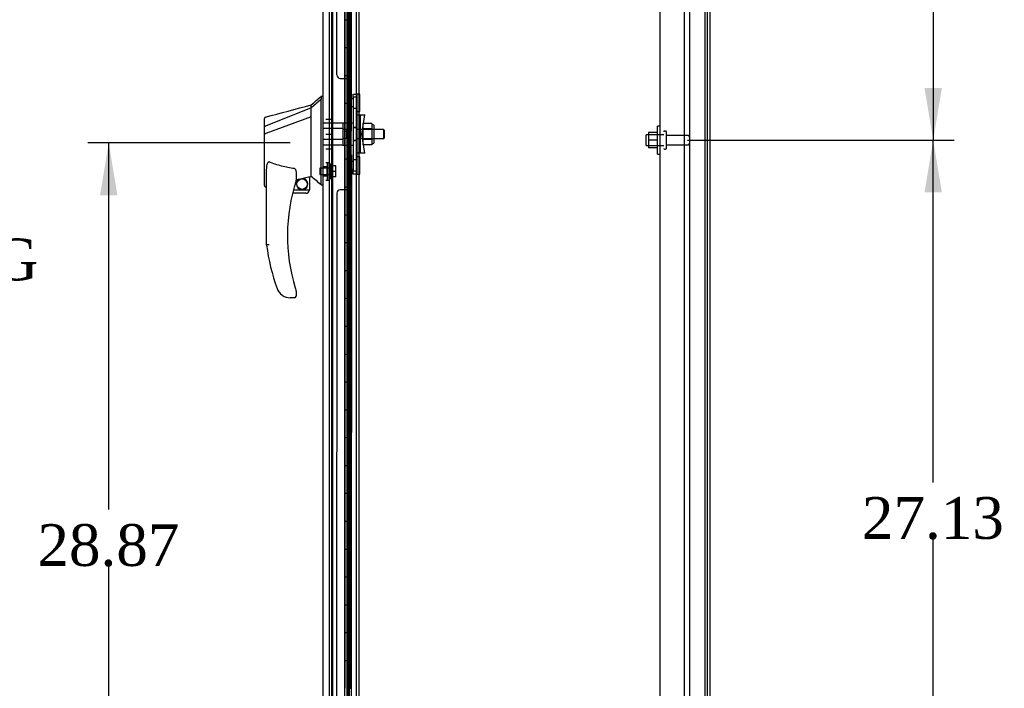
# Model space of a CAD drawing. Header units: inches. Extents: x 1 to 359, y -2 to 239.
# Tile 17 of 23: x 153 to 188, y 106 to 130. Entities that reach past the tile are written whole.
import ezdxf
from ezdxf.enums import TextEntityAlignment as Align
from ezdxf.lldxf.tags import DXFTag

# ---------------------------------------------------------------- set-up
doc = ezdxf.new("R2010")
doc.units = ezdxf.units.IN
doc.header["$MEASUREMENT"] = 0
for name, color, linetype in [('COM43133', 7, 'Continuous'), ('COM55607-1', 7, 'Continuous'), ('COM55738-22', 7, 'Continuous'), ('COM70220', 7, 'Continuous'), ('COM70838', 7, 'Continuous'), ('COM70839-2', 7, 'Continuous'), ('COM71181-2', 7, 'Continuous'), ('COM71194-2', 7, 'Continuous'), ('Default', 7, 'Continuous'), ('HAN86294', 7, 'Continuous'), ('HAN86294_NUT', 7, 'Continuous'), ('HAN86294_SCREW', 7, 'Continuous'), ('HAN86294_WASHER', 7, 'Continuous'), ('HAN_NUT', 7, 'Continuous'), ('NTS166105', 7, 'Continuous'), ('RVT19000', 7, 'Continuous'), ('SPC87322', 7, 'Continuous'), ('STD26089', 7, 'Continuous'), ('WAF25059', 7, 'Continuous')]:
    doc.layers.add(name, color=color, linetype=linetype)
doc.styles.add('SEACAD_Times_New_Roman', font='times.ttf')
tags = doc.linetypes.add('HIDDEN2', pattern=[0.1875, 0.125, -0.0625]).pattern_tags.tags
tags[6:7] = [DXFTag(74, 4), DXFTag(75, 0), DXFTag(340, '0'), DXFTag(46, 0.0), DXFTag(50, 0.0), DXFTag(44, 0.0), DXFTag(45, 0.0)]
tags[4:5] = [DXFTag(74, 4), DXFTag(75, 0), DXFTag(340, '0'), DXFTag(46, 0.0), DXFTag(50, 0.0), DXFTag(44, 0.0), DXFTag(45, 0.0)]
doc.dimstyles.new('HAMMOND_(STH_-_300x200)', dxfattribs={"dimtxt": 1.5, "dimasz": 1.875, "dimexe": 0.75, "dimexo": 0.75, "dimgap": 0.375, "dimtad": 0, "dimtih": 1, "dimtoh": 1, "dimzin": 0, "dimdsep": 46, "dimtxsty": 'SEACAD_Times_New_Roman', "dimblk1": '_SE_FILLED', "dimblk2": '_SE_FILLED', "dimsah": 1, "dimcen": 0.75, "dimadec": 0, "dimazin": 0, "dimtfac": 0.8, "dimtofl": 0, "dimtmove": 0, "dimatfit": 3, "dimfxl": 1, "dimtolj": 1, "dimtzin": 0, "dimarcsym": 0})

# ---------------------------------------------------------------- blocks, each defined once
blk = doc.blocks.new('SE2')
at = {"layer": 'COM43133', "color": 7, "linetype": 'HIDDEN2'}
for p, q in [((175.881, 97.627), (175.881, 153.257)), ((176.756, 97.567), (176.756, 153.317))]:
    blk.add_line(p, q, dxfattribs=at)
at = {"layer": 'COM55607-1', "color": 7, "linetype": 'HIDDEN2'}
for p, q in [((164.082, 153.765), (164.082, 97.765)), ((164.627, 153.765), (164.627, 97.765)), ((164.727, 97.765), (164.727, 153.765)), ((164.677, 128.766), (164.677, 129.765)), ((164.718, 128.766), (164.718, 129.765)), ((164.763, 129.765), (164.794, 129.765)), ((164.794, 128.765), (164.794, 129.765)), ((164.622, 128.766), (164.677, 128.766)), ((164.666, 128.766), (164.794, 128.766)), ((164.666, 127.766), (164.666, 128.765)), ((164.763, 128.765), (164.794, 128.765)), ((164.789, 128.765), (164.789, 127.766)), ((164.794, 127.766), (164.794, 128.765)), ((164.622, 127.766), (164.677, 127.766)), ((164.666, 127.766), (164.794, 127.766)), ((164.677, 126.766), (164.677, 127.765)), ((164.718, 126.766), (164.718, 127.765)), ((164.763, 127.765), (164.794, 127.765)), ((164.794, 126.765), (164.794, 127.765)), ((164.622, 126.766), (164.677, 126.766)), ((164.666, 126.766), (164.794, 126.766)), ((164.666, 125.766), (164.666, 126.765)), ((164.763, 126.765), (164.794, 126.765)), ((164.789, 126.765), (164.789, 125.766)), ((164.794, 125.766), (164.794, 126.765)), ((164.622, 125.766), (164.677, 125.766)), ((164.666, 125.766), (164.794, 125.766)), ((164.677, 124.766), (164.677, 125.765)), ((164.718, 124.766), (164.718, 125.765)), ((164.763, 125.765), (164.794, 125.765)), ((164.794, 124.765), (164.794, 125.765)), ((164.622, 124.766), (164.677, 124.766)), ((164.666, 124.766), (164.794, 124.766)), ((164.666, 123.766), (164.666, 124.765)), ((164.763, 124.765), (164.794, 124.765)), ((164.789, 124.765), (164.789, 123.766)), ((164.794, 123.766), (164.794, 124.765)), ((164.622, 123.766), (164.677, 123.766)), ((164.666, 123.766), (164.794, 123.766)), ((164.677, 122.766), (164.677, 123.765)), ((164.718, 122.766), (164.718, 123.765)), ((164.763, 123.765), (164.794, 123.765)), ((164.794, 122.765), (164.794, 123.765)), ((164.622, 122.766), (164.677, 122.766)), ((164.666, 122.766), (164.794, 122.766)), ((164.666, 121.766), (164.666, 122.765)), ((164.763, 122.765), (164.794, 122.765)), ((164.789, 122.765), (164.789, 121.766)), ((164.794, 121.766), (164.794, 122.765)), ((164.622, 121.766), (164.677, 121.766)), ((164.666, 121.766), (164.794, 121.766)), ((164.677, 120.766), (164.677, 121.765)), ((164.718, 120.766), (164.718, 121.765)), ((164.763, 121.765), (164.794, 121.765)), ((164.794, 120.765), (164.794, 121.765)), ((164.622, 120.766), (164.677, 120.766)), ((164.666, 120.766), (164.794, 120.766)), ((164.666, 119.766), (164.666, 120.765)), ((164.763, 120.765), (164.794, 120.765)), ((164.789, 120.765), (164.789, 119.766)), ((164.794, 119.766), (164.794, 120.765)), ((164.622, 119.766), (164.677, 119.766)), ((164.666, 119.766), (164.794, 119.766)), ((164.677, 118.766), (164.677, 119.765)), ((164.718, 118.766), (164.718, 119.765)), ((164.763, 119.765), (164.794, 119.765)), ((164.794, 118.765), (164.794, 119.765)), ((164.622, 118.766), (164.677, 118.766)), ((164.666, 118.766), (164.794, 118.766)), ((164.666, 117.766), (164.666, 118.765)), ((164.763, 118.765), (164.794, 118.765)), ((164.789, 118.765), (164.789, 117.766)), ((164.794, 117.766), (164.794, 118.765)), ((164.622, 117.766), (164.677, 117.766)), ((164.666, 117.766), (164.794, 117.766)), ((164.677, 116.766), (164.677, 117.765)), ((164.718, 116.766), (164.718, 117.765)), ((164.763, 117.765), (164.794, 117.765)), ((164.794, 116.765), (164.794, 117.765)), ((164.622, 116.766), (164.677, 116.766)), ((164.666, 116.766), (164.794, 116.766)), ((164.666, 115.766), (164.666, 116.765)), ((164.763, 116.765), (164.794, 116.765)), ((164.789, 116.765), (164.789, 115.766)), ((164.794, 115.766), (164.794, 116.765)), ((164.622, 115.766), (164.677, 115.766)), ((164.666, 115.766), (164.794, 115.766)), ((164.677, 114.766), (164.677, 115.765)), ((164.718, 114.766), (164.718, 115.765)), ((164.763, 115.765), (164.794, 115.765)), ((164.794, 114.765), (164.794, 115.765)), ((164.622, 114.766), (164.677, 114.766)), ((164.666, 114.766), (164.794, 114.766)), ((164.666, 113.766), (164.666, 114.765)), ((164.763, 114.765), (164.794, 114.765)), ((164.789, 114.765), (164.789, 113.766)), ((164.794, 113.766), (164.794, 114.765)), ((164.622, 113.766), (164.677, 113.766)), ((164.666, 113.766), (164.794, 113.766)), ((164.677, 112.766), (164.677, 113.765)), ((164.718, 112.766), (164.718, 113.765)), ((164.763, 113.765), (164.794, 113.765)), ((164.794, 112.765), (164.794, 113.765)), ((164.622, 112.766), (164.677, 112.766)), ((164.666, 112.766), (164.794, 112.766)), ((164.666, 111.766), (164.666, 112.765)), ((164.763, 112.765), (164.794, 112.765)), ((164.789, 112.765), (164.789, 111.766)), ((164.794, 111.766), (164.794, 112.765)), ((164.622, 111.766), (164.677, 111.766)), ((164.666, 111.766), (164.794, 111.766)), ((164.677, 110.766), (164.677, 111.765)), ((164.718, 110.766), (164.718, 111.765)), ((164.763, 111.765), (164.794, 111.765)), ((164.794, 110.765), (164.794, 111.765)), ((164.622, 110.766), (164.677, 110.766)), ((164.666, 110.766), (164.794, 110.766)), ((164.666, 109.766), (164.666, 110.765)), ((164.763, 110.765), (164.794, 110.765)), ((164.789, 110.765), (164.789, 109.766)), ((164.794, 109.766), (164.794, 110.765)), ((164.622, 109.766), (164.677, 109.766)), ((164.666, 109.766), (164.794, 109.766)), ((164.677, 108.766), (164.677, 109.765)), ((164.718, 108.766), (164.718, 109.765)), ((164.763, 109.765), (164.794, 109.765)), ((164.794, 108.765), (164.794, 109.765)), ((164.622, 108.766), (164.677, 108.766)), ((164.666, 108.766), (164.794, 108.766)), ((164.666, 107.766), (164.666, 108.765)), ((164.763, 108.765), (164.794, 108.765)), ((164.789, 108.765), (164.789, 107.766)), ((164.794, 107.766), (164.794, 108.765)), ((164.622, 107.766), (164.677, 107.766)), ((164.666, 107.766), (164.794, 107.766)), ((164.677, 106.766), (164.677, 107.765)), ((164.718, 106.766), (164.718, 107.765)), ((164.763, 107.765), (164.794, 107.765)), ((164.794, 106.765), (164.794, 107.765)), ((164.622, 106.766), (164.677, 106.766)), ((164.666, 106.766), (164.794, 106.766)), ((164.666, 105.766), (164.666, 106.765)), ((164.763, 106.765), (164.794, 106.765)), ((164.789, 106.765), (164.789, 105.766)), ((164.794, 105.766), (164.794, 106.765)), ((164.622, 105.766), (164.677, 105.766)), ((164.666, 105.766), (164.794, 105.766))]:
    blk.add_line(p, q, dxfattribs=at)
at = {"layer": 'COM55607-1', "color": 7, "linetype": 'Continuous'}
for p, q in [((164.56, 130.765), (164.56, 129.765)), ((164.763, 130.765), (164.763, 129.765)), ((164.56, 129.765), (164.56, 128.765)), ((164.56, 129.765), (164.763, 129.765)), ((164.56, 129.765), (164.763, 129.765)), ((164.763, 129.765), (164.763, 128.765)), ((164.56, 128.765), (164.763, 128.765)), ((164.56, 128.765), (164.763, 128.765)), ((164.56, 128.765), (164.56, 127.765)), ((164.763, 128.765), (164.763, 127.765)), ((164.56, 127.765), (164.56, 126.765)), ((164.56, 127.765), (164.763, 127.765)), ((164.56, 127.765), (164.763, 127.765)), ((164.763, 127.765), (164.763, 126.765)), ((164.56, 126.765), (164.763, 126.765)), ((164.56, 126.765), (164.763, 126.765)), ((164.56, 126.765), (164.56, 125.765)), ((164.763, 126.765), (164.763, 125.765)), ((164.56, 125.765), (164.56, 124.765)), ((164.56, 125.765), (164.763, 125.765)), ((164.56, 125.765), (164.763, 125.765)), ((164.763, 125.765), (164.763, 124.765)), ((164.56, 124.765), (164.763, 124.765)), ((164.56, 124.765), (164.763, 124.765)), ((164.56, 124.765), (164.56, 123.765)), ((164.763, 124.765), (164.763, 123.765)), ((164.56, 123.765), (164.56, 122.765)), ((164.56, 123.765), (164.763, 123.765)), ((164.56, 123.765), (164.763, 123.765)), ((164.763, 123.765), (164.763, 122.765)), ((164.56, 122.765), (164.763, 122.765)), ((164.56, 122.765), (164.763, 122.765)), ((164.56, 122.765), (164.56, 121.765)), ((164.763, 122.765), (164.763, 121.765)), ((164.56, 121.765), (164.56, 120.765)), ((164.56, 121.765), (164.763, 121.765)), ((164.56, 121.765), (164.763, 121.765)), ((164.763, 121.765), (164.763, 120.765)), ((164.56, 120.765), (164.763, 120.765)), ((164.56, 120.765), (164.763, 120.765)), ((164.56, 120.765), (164.56, 119.765)), ((164.763, 120.765), (164.763, 119.765)), ((164.56, 119.765), (164.56, 118.765)), ((164.56, 119.765), (164.763, 119.765)), ((164.56, 119.765), (164.763, 119.765)), ((164.763, 119.765), (164.763, 118.765)), ((164.56, 118.765), (164.763, 118.765)), ((164.56, 118.765), (164.763, 118.765)), ((164.56, 118.765), (164.56, 117.765)), ((164.763, 118.765), (164.763, 117.765)), ((164.56, 117.765), (164.56, 116.765)), ((164.56, 117.765), (164.763, 117.765)), ((164.56, 117.765), (164.763, 117.765)), ((164.763, 117.765), (164.763, 116.765)), ((164.56, 116.765), (164.763, 116.765)), ((164.56, 116.765), (164.763, 116.765)), ((164.56, 116.765), (164.56, 115.765)), ((164.763, 116.765), (164.763, 115.765)), ((164.56, 115.765), (164.56, 114.765)), ((164.56, 115.765), (164.763, 115.765)), ((164.56, 115.765), (164.763, 115.765)), ((164.763, 115.765), (164.763, 114.765)), ((164.56, 114.765), (164.763, 114.765)), ((164.56, 114.765), (164.763, 114.765)), ((164.56, 114.765), (164.56, 113.765)), ((164.763, 114.765), (164.763, 113.765)), ((164.56, 113.765), (164.56, 112.765)), ((164.56, 113.765), (164.763, 113.765)), ((164.56, 113.765), (164.763, 113.765)), ((164.763, 113.765), (164.763, 112.765)), ((164.56, 112.765), (164.763, 112.765)), ((164.56, 112.765), (164.763, 112.765)), ((164.56, 112.765), (164.56, 111.765)), ((164.763, 112.765), (164.763, 111.765)), ((164.56, 111.765), (164.56, 110.765)), ((164.56, 111.765), (164.763, 111.765)), ((164.56, 111.765), (164.763, 111.765)), ((164.763, 111.765), (164.763, 110.765)), ((164.56, 110.765), (164.763, 110.765)), ((164.56, 110.765), (164.763, 110.765)), ((164.56, 110.765), (164.56, 109.765)), ((164.763, 110.765), (164.763, 109.765)), ((164.56, 109.765), (164.56, 108.765)), ((164.56, 109.765), (164.763, 109.765)), ((164.56, 109.765), (164.763, 109.765)), ((164.763, 109.765), (164.763, 108.765)), ((164.56, 108.765), (164.763, 108.765)), ((164.56, 108.765), (164.763, 108.765)), ((164.56, 108.765), (164.56, 107.765)), ((164.763, 108.765), (164.763, 107.765)), ((164.56, 107.765), (164.56, 106.765)), ((164.56, 107.765), (164.763, 107.765)), ((164.56, 107.765), (164.763, 107.765)), ((164.763, 107.765), (164.763, 106.765)), ((164.56, 106.765), (164.763, 106.765)), ((164.56, 106.765), (164.763, 106.765)), ((164.56, 106.765), (164.56, 105.765)), ((164.763, 106.765), (164.763, 105.765))]:
    blk.add_line(p, q, dxfattribs=at)
at = {"layer": 'COM55738-22', "color": 7, "linetype": 'HIDDEN2'}
for p, q in [((176.943, 95.774), (176.943, 155.524)), ((177.496, 95.774), (177.496, 155.524))]:
    blk.add_line(p, q, dxfattribs=at)
at = {"layer": 'COM70220', "color": 7, "linetype": 'HIDDEN2'}
blk.add_line((164.133, 97.192), (164.133, 154.339), dxfattribs=at)
at = {"layer": 'COM70838', "color": 7, "linetype": 'HIDDEN2'}
for p, q in [((164.865, 126.972), (164.865, 127.097)), ((164.865, 127.097), (164.99, 127.097)), ((164.865, 126.972), (164.865, 124.347)), ((164.99, 127.097), (164.99, 126.972)), ((164.99, 126.972), (164.99, 124.347)), ((164.993, 126.347), (165.107, 126.347)), ((165.107, 126.347), (165.107, 124.972)), ((165.107, 126.347), (165.277, 126.347)), ((165.177, 125.66), (165.277, 126.347)), ((165.277, 124.972), (165.177, 125.66)), ((165.107, 124.972), (165.004, 124.972)), ((165.277, 124.972), (165.107, 124.972)), ((164.865, 124.222), (164.865, 124.347)), ((164.99, 124.222), (164.865, 124.222)), ((164.99, 124.347), (164.99, 124.222))]:
    blk.add_line(p, q, dxfattribs=at)
for centre, start, end in [((165.107, 126.402), 180, 208.0398), ((165.107, 126.374), 180, 193.5446), ((165.107, 124.917), 151.9602, 180), ((165.107, 124.945), 166.4554, 180)]:
    blk.add_arc(centre, 0.117, start, end, dxfattribs=at)
at = {"layer": 'COM70839-2', "color": 7, "linetype": 'HIDDEN2'}
for p, q in [((164.271, 127.785), (164.259, 152.337)), ((164.803, 126.41), (164.79, 152.257)), ((164.271, 127.785), (164.271, 127.785)), ((164.397, 127.66), (164.608, 127.66)), ((164.397, 127.66), (164.608, 127.66)), ((164.733, 127.535), (164.733, 126.522)), ((164.733, 126.522), (164.733, 126.522)), ((164.803, 126.41), (164.803, 126.41)), ((164.733, 124.797), (164.733, 123.784)), ((164.803, 124.909), (164.79, 99.063)), ((164.271, 123.534), (164.259, 98.982)), ((164.608, 123.659), (164.397, 123.659)), ((164.608, 123.659), (164.397, 123.659))]:
    blk.add_line(p, q, dxfattribs=at)
for centre, start, end in [((164.396, 127.785), 180.0295, 270.0295), ((164.396, 127.785), 180.0295, 270.0295), ((164.608, 127.535), 0.0295, 90.0295), ((164.608, 127.535), 0.0295, 90.0295), ((164.858, 126.522), 180.0295, 243.9256), ((164.858, 126.522), 180.0295, 243.9256), ((164.858, 124.797), 116.0744, 179.9705), ((164.858, 124.797), 116.0744, 179.9705), ((164.608, 123.784), 269.9705, 359.9705), ((164.608, 123.784), 269.9705, 359.9705), ((164.396, 123.534), 89.9705, 179.9705), ((164.396, 123.534), 89.9705, 179.9705)]:
    blk.add_arc(centre, 0.125, start, end, dxfattribs=at)
at = {"layer": 'COM71181-2', "color": 7, "linetype": 'HIDDEN2'}
for p, q in [((177.568, 155.627), (177.568, 95.692)), ((164.008, 96.972), (164.008, 154.347)), ((165.07, 96.972), (165.07, 154.347))]:
    blk.add_line(p, q, dxfattribs=at)
at = {"layer": 'COM71181-2', "color": 7, "linetype": 'Continuous'}
for p, q in [((177.663, 155.627), (177.663, 95.692)), ((164.975, 96.972), (164.975, 154.347))]:
    blk.add_line(p, q, dxfattribs=at)
at = {"layer": 'COM71194-2', "color": 7, "linetype": 'Continuous'}
for p, q in [((163.788, 96.615), (163.788, 154.916)), ((164.558, 96.567), (164.558, 154.964))]:
    blk.add_line(p, q, dxfattribs=at)
at = {"layer": 'COM71194-2', "color": 7, "linetype": 'HIDDEN2'}
blk.add_line((164.663, 154.442), (164.663, 96.877), dxfattribs=at)
at = {"layer": 'HAN86294', "color": 7, "linetype": 'Continuous'}
for p, q in [((163.788, 127.01), (163.705, 127.01)), ((163.708, 127.01), (163.708, 126.908)), ((163.708, 126.848), (163.708, 126.908)), ((163.353, 126.597), (161.718, 125.942)), ((163.353, 126.597), (163.353, 126.71)), ((163.353, 126.451), (163.353, 126.597)), ((163.708, 126.762), (163.708, 126.848)), ((163.708, 124.271), (163.708, 126.762)), ((161.673, 125.917), (161.673, 126.213)), ((163.353, 126.284), (161.729, 125.68)), ((163.353, 126.357), (163.353, 126.451)), ((163.353, 126.284), (163.353, 126.357)), ((163.353, 124.399), (163.353, 126.284)), ((161.673, 125.932), (161.673, 125.96)), ((161.673, 125.682), (161.673, 125.917)), ((161.673, 123.81), (161.673, 125.682)), ((161.673, 125.66), (161.673, 125.67)), ((161.727, 125.68), (161.729, 125.68)), ((161.753, 121.677), (161.753, 124.347)), ((162.813, 124.267), (162.813, 124.003)), ((163.023, 124.066), (163.258, 124.121)), ((163.288, 124.124), (163.353, 124.14)), ((163.288, 124.125), (163.288, 123.66)), ((163.353, 124.252), (163.353, 124.399)), ((163.353, 124.14), (163.353, 124.252)), ((163.708, 123.867), (163.708, 124.271)), ((161.747, 123.752), (161.753, 123.753)), ((162.813, 124.017), (162.94, 124.047)), ((163.708, 123.841), (163.708, 123.867)), ((163.708, 123.84), (163.788, 123.84)), ((163.163, 123.535), (162.683, 123.535)), ((162.714, 123.66), (163.288, 123.66)), ((162.316, 119.875), (162.314, 119.873)), ((162.813, 120.023), (162.813, 119.845)), ((162.753, 119.785), (162.598, 119.785))]:
    blk.add_line(p, q, dxfattribs=at)
at = {"layer": 'HAN86294', "color": 7, "linetype": 'HIDDEN2'}
for p, q in [((164.49, 126.055), (163.788, 126.055)), ((164.49, 125.859), (163.788, 125.859)), ((164.49, 126.055), (164.49, 125.859)), ((164.49, 125.859), (164.49, 125.46)), ((164.615, 125.82), (164.49, 125.82)), ((164.615, 125.5), (164.49, 125.5)), ((164.615, 125.82), (164.615, 125.66)), ((164.615, 125.66), (164.615, 125.5)), ((165.95, 125.82), (164.99, 125.82)), ((164.99, 125.5), (165.95, 125.5)), ((165.95, 125.82), (165.95, 125.5)), ((165.98, 125.79), (165.95, 125.82)), ((165.95, 125.5), (165.98, 125.53)), ((165.98, 125.53), (165.98, 125.79)), ((164.49, 125.46), (163.788, 125.46)), ((164.49, 125.264), (163.788, 125.264)), ((164.49, 125.46), (164.49, 125.264)), ((163.913, 124.484), (163.788, 124.484)), ((163.913, 124.484), (163.913, 124.159)), ((163.788, 124.159), (163.913, 124.159))]:
    blk.add_line(p, q, dxfattribs=at)
at = {"layer": 'HAN86294', "color": 7, "linetype": 'Continuous'}
blk.add_circle((163.027, 123.863), 0.188, dxfattribs=at)
for centre, radius, start, end in [((147.324, 146.038), 25.11, 309.6694, 310.7299), ((-137.16, 1245.206), 1158.164, 284.954427, 285.038821), ((161.733, 126.213), 0.06, 105.3239, 180.0002), ((161.718, 126.041), 0.361, 262.9065, 271.5232), ((163.027, 123.863), 0.202, 115.2676, 90.8956), ((162.765, 124.991), 0.961, 280.5316, 285.6316), ((126.942, 80.693), 56.686, 49.5649, 50.0347), ((168.917, 122.013), 6.417, 162.105, 197.0102), ((162.753, 124.003), 0.06, 342.105, 0), ((163.163, 123.66), 0.125, 270, 310.5358), ((163.163, 123.66), 0.125, 310.5358, 346.1135), ((163.163, 123.66), 0.125, 346.1135, 0), ((169.093, 122.612), 7.4, 187.261, 199.7146), ((162.598, 120.285), 0.5, 199.7146, 235.4377), ((162.598, 120.285), 0.5, 235.4377, 270), ((162.753, 119.845), 0.06, 270, 0), ((162.753, 120.023), 0.06, 0, 17.895)]:
    blk.add_arc(centre, radius, start, end, dxfattribs=at)
blk.add_ellipse((161.733, 123.81), major_axis=(0.06, 0), ratio=0.999979, start_param=3.141468, end_param=4.950188, dxfattribs=at)
blk.add_open_spline([(163.708, 126.908), (163.59, 126.804), (163.471, 126.701), (163.353, 126.597)], degree=3, dxfattribs=at)
for points, knots in [([(161.718, 125.942), (161.705, 125.94), (161.693, 125.937), (161.677, 125.928), (161.673, 125.922), (161.673, 125.917)], [0, 0, 0, 0, 0.5, 0.5, 1, 1, 1, 1]), ([(161.753, 124.347), (161.753, 124.405), (161.757, 124.462), (161.772, 124.548), (161.778, 124.576), (161.793, 124.617), (161.798, 124.63), (161.811, 124.648), (161.815, 124.654), (161.828, 124.662), (161.836, 124.663), (161.843, 124.66)], [0, 0, 0, 0, 0.5, 0.5, 0.75, 0.75, 0.875, 0.875, 0.9375, 0.9375, 1, 1, 1, 1]), ([(162.753, 124.421), (162.675, 124.432), (162.597, 124.444), (162.443, 124.474), (162.366, 124.491), (162.214, 124.531), (162.138, 124.553), (161.989, 124.603), (161.916, 124.63), (161.843, 124.66)], [0, 0, 0, 0, 0.25, 0.25, 0.5, 0.5, 0.75, 0.75, 1, 1, 1, 1]), ([(162.753, 124.421), (162.757, 124.421), (162.761, 124.419), (162.767, 124.415), (162.77, 124.413), (162.778, 124.405), (162.782, 124.398), (162.789, 124.385), (162.792, 124.379), (162.797, 124.365), (162.8, 124.358), (162.806, 124.338), (162.808, 124.323), (162.811, 124.302), (162.812, 124.295), (162.813, 124.281), (162.813, 124.274), (162.813, 124.267)], [0, 0, 0, 0, 0.0625, 0.0625, 0.125, 0.125, 0.25, 0.25, 0.375, 0.375, 0.5, 0.5, 0.75, 0.75, 0.875, 0.875, 1, 1, 1, 1]), ([(163.258, 124.121), (163.262, 124.122), (163.266, 124.122), (163.273, 124.124), (163.276, 124.124), (163.285, 124.125), (163.288, 124.125), (163.288, 124.125)], [0, 0, 0, 0, 0.25, 0.25, 0.5, 0.5, 1, 1, 1, 1]), ([(161.843, 121.683), (161.837, 121.682), (161.831, 121.682), (161.82, 121.681), (161.814, 121.681), (161.798, 121.68), (161.788, 121.679), (161.775, 121.678), (161.771, 121.678), (161.765, 121.678), (161.762, 121.677), (161.758, 121.677), (161.756, 121.677), (161.754, 121.677), (161.753, 121.677), (161.753, 121.677)], [0, 0, 0, 0, 0.125, 0.125, 0.25, 0.25, 0.5, 0.5, 0.625, 0.625, 0.75, 0.75, 0.875, 0.875, 1, 1, 1, 1]), ([(162.78, 120.136), (162.786, 120.118), (162.791, 120.101), (162.799, 120.076), (162.802, 120.067), (162.806, 120.055), (162.807, 120.051), (162.808, 120.046), (162.809, 120.045), (162.81, 120.042), (162.81, 120.041), (162.81, 120.041)], [0, 0, 0, 0, 0.5, 0.5, 0.75, 0.75, 0.875, 0.875, 0.9375, 0.9375, 1, 1, 1, 1])]:
    blk.add_open_spline(points, degree=3, knots=knots, dxfattribs=at)
at = {"layer": 'HAN86294_NUT', "color": 7, "linetype": 'HIDDEN2'}
for p, q in [((165.207, 126.044), (165.207, 125.852)), ((165.532, 126.044), (165.207, 126.044)), ((165.207, 125.852), (165.207, 125.468)), ((165.532, 125.852), (165.207, 125.852)), ((165.532, 126.044), (165.532, 125.948)), ((165.582, 125.992), (165.532, 125.992)), ((165.532, 125.948), (165.532, 125.852)), ((165.532, 125.852), (165.532, 125.66)), ((165.612, 125.357), (165.612, 125.962)), ((165.532, 125.66), (165.532, 125.468)), ((165.207, 125.468), (165.207, 125.276)), ((165.532, 125.468), (165.207, 125.468)), ((165.532, 125.276), (165.207, 125.276)), ((165.532, 125.468), (165.532, 125.372)), ((165.532, 125.372), (165.532, 125.276)), ((165.532, 125.327), (165.582, 125.327))]:
    blk.add_line(p, q, dxfattribs=at)
for centre, start, end in [((165.582, 125.962), 0, 90), ((165.582, 125.357), 270, 0)]:
    blk.add_arc(centre, 0.03, start, end, dxfattribs=at)
at = {"layer": 'HAN86294_SCREW', "color": 7, "linetype": 'HIDDEN2'}
for p, q in [((163.658, 124.438), (163.658, 124.206)), ((164.033, 124.438), (163.658, 124.438)), ((164.033, 124.584), (164.033, 124.059)), ((164.103, 124.584), (164.033, 124.584)), ((164.103, 124.584), (164.103, 124.059)), ((164.24, 124.514), (164.103, 124.514)), ((164.24, 124.322), (164.24, 124.514)), ((163.658, 124.206), (164.033, 124.206)), ((164.033, 124.059), (164.103, 124.059)), ((164.24, 124.322), (164.103, 124.322)), ((164.24, 124.129), (164.103, 124.129)), ((164.24, 124.129), (164.24, 124.322))]:
    blk.add_line(p, q, dxfattribs=at)
at = {"layer": 'HAN86294_WASHER', "color": 7, "linetype": 'HIDDEN2'}
for p, q in [((163.943, 124.633), (163.883, 124.633)), ((163.943, 124.01), (163.943, 124.633)), ((164.003, 124.633), (163.943, 124.633)), ((163.943, 124.01), (163.943, 124.633)), ((164.003, 124.01), (164.003, 124.633)), ((163.883, 124.01), (163.943, 124.01)), ((163.943, 124.01), (164.003, 124.01))]:
    blk.add_line(p, q, dxfattribs=at)
at = {"layer": 'HAN_NUT', "color": 7, "linetype": 'HIDDEN2'}
for p, q in [((163.883, 126.19), (164.098, 126.19)), ((164.098, 125.66), (164.098, 126.19)), ((163.883, 125.66), (164.098, 125.66)), ((164.098, 125.13), (164.098, 125.66)), ((163.883, 125.13), (164.098, 125.13))]:
    blk.add_line(p, q, dxfattribs=at)
at = {"layer": 'NTS166105', "color": 7, "linetype": 'HIDDEN2'}
for p, q in [((175.465, 125.716), (175.465, 125.441)), ((175.785, 125.716), (175.465, 125.716)), ((175.465, 125.441), (175.465, 125.166)), ((175.785, 125.441), (175.465, 125.441)), ((175.785, 125.166), (175.465, 125.166))]:
    blk.add_line(p, q, dxfattribs=at)
at = {"layer": 'RVT19000', "color": 7, "linetype": 'HIDDEN2'}
for p, q in [((164.653, 126.645), (164.653, 126.926)), ((164.865, 126.926), (164.653, 126.926)), ((164.99, 126.98), (164.865, 126.98)), ((164.99, 127.097), (164.99, 127.098)), ((165.103, 127.098), (164.99, 127.098)), ((165.103, 126.473), (165.103, 127.098)), ((164.653, 126.645), (164.865, 126.645)), ((164.865, 126.59), (164.99, 126.59)), ((164.99, 126.473), (165.103, 126.473)), ((165.103, 124.847), (164.99, 124.847)), ((165.103, 124.222), (165.103, 124.847)), ((164.653, 124.394), (164.653, 124.675)), ((164.865, 124.675), (164.653, 124.675)), ((164.99, 124.729), (164.865, 124.729)), ((164.653, 124.394), (164.865, 124.394)), ((164.865, 124.339), (164.99, 124.339)), ((164.99, 124.222), (164.99, 124.222)), ((164.99, 124.222), (165.103, 124.222))]:
    blk.add_line(p, q, dxfattribs=at)
at = {"layer": 'SPC87322', "color": 7, "linetype": 'HIDDEN2'}
for p, q in [((164.865, 126.052), (164.49, 126.052)), ((164.99, 125.897), (164.865, 125.897)), ((164.99, 125.887), (164.865, 125.887)), ((164.49, 125.267), (164.865, 125.267)), ((164.99, 125.432), (164.865, 125.432)), ((164.99, 125.422), (164.865, 125.422))]:
    blk.add_line(p, q, dxfattribs=at)
at = {"layer": 'STD26089', "color": 7, "linetype": 'HIDDEN2'}
for p, q in [((175.381, 125.255), (175.381, 125.63)), ((176.006, 125.63), (175.381, 125.63)), ((176.076, 125.767), (176.036, 125.767)), ((176.106, 125.147), (176.106, 125.737)), ((176.883, 125.608), (176.106, 125.608)), ((175.381, 125.255), (176.006, 125.255)), ((176.036, 125.117), (176.076, 125.117)), ((176.106, 125.276), (176.883, 125.276))]:
    blk.add_line(p, q, dxfattribs=at)
for centre, radius, start, end in [((176.036, 125.737), 0.03, 90, 180), ((176.076, 125.737), 0.03, 0, 90), ((176.883, 125.548), 0.06, 0, 90), ((176.036, 125.147), 0.03, 180, 270), ((176.076, 125.147), 0.03, 270, 0), ((176.883, 125.336), 0.06, 270, 0)]:
    blk.add_arc(centre, radius, start, end, dxfattribs=at)
at = {"layer": 'WAF25059', "color": 7, "linetype": 'HIDDEN2'}
for p, q in [((175.785, 124.942), (175.785, 125.942)), ((175.881, 125.942), (175.785, 125.942)), ((175.785, 124.942), (175.881, 124.942))]:
    blk.add_line(p, q, dxfattribs=at)
blk = doc.blocks.new('DMBLK3602')
at = {"layer": 'Default', "linetype": 'Continuous'}
for points in [[(185.993, 123.567), (185.681, 125.442), (185.368, 123.567)], [(185.993, 100.192), (185.368, 100.192), (185.681, 98.317)]]:
    blk.add_hatch(color=7, dxfattribs=at).paths.add_polyline_path(points)
at = {"layer": 'Default', "color": 7, "linetype": 'Continuous'}
for p, q in [((176.856, 125.442), (186.431, 125.442)), ((185.681, 113.155), (185.681, 125.442)), ((185.681, 98.317), (185.681, 111.13)), ((176.856, 98.317), (186.431, 98.317))]:
    blk.add_line(p, q, dxfattribs=at)
at = {"layer": 'Default', "color": 7, "linetype": 'Continuous', "style": 'SEACAD_Times_New_Roman'}
blk.add_text('27.13', height=1.5, dxfattribs=at).set_placement((183.121, 112.63), align=Align.TOP_LEFT)
blk = doc.blocks.new('_SE_FILLED')
at = {"color": 0}
blk.add_line((0, 0), (-1, 0), dxfattribs=at)
blk.add_solid([(0, 0), (-1, -0.1665), (-1, 0.1665), (0, 0)], dxfattribs=at)
blk = doc.blocks.new('DMBLK3608')
at = {"layer": 'Default', "linetype": 'Continuous'}
for points in [[(185.993, 150.692), (185.681, 152.567), (185.368, 150.692)], [(185.993, 127.317), (185.368, 127.317), (185.681, 125.442)]]:
    blk.add_hatch(color=7, dxfattribs=at).paths.add_polyline_path(points)
at = {"layer": 'Default', "color": 7, "linetype": 'Continuous'}
for p, q in [((176.856, 152.567), (186.431, 152.567)), ((185.681, 152.567), (185.681, 140.28)), ((185.681, 138.255), (185.681, 125.442)), ((176.856, 125.442), (186.431, 125.442))]:
    blk.add_line(p, q, dxfattribs=at)
at = {"layer": 'Default', "color": 7, "linetype": 'Continuous', "style": 'SEACAD_Times_New_Roman'}
blk.add_text('27.13', height=1.5, dxfattribs=at).set_placement((183.121, 139.755), align=Align.TOP_LEFT)
blk = doc.blocks.new('DMBLK3616')
at = {"layer": 'Default', "linetype": 'Continuous'}
for points in [[(148.173, 152.472), (148.798, 152.472), (148.486, 154.347)], [(148.173, 98.847), (148.486, 96.972), (148.798, 98.847)]]:
    blk.add_hatch(color=7, dxfattribs=at).paths.add_polyline_path(points)
at = {"layer": 'Default', "color": 7, "linetype": 'Continuous'}
for p, q in [((163.717, 154.347), (147.736, 154.347)), ((148.486, 154.347), (148.486, 126.935)), ((148.486, 119.885), (148.486, 96.972)), ((163.258, 96.972), (147.736, 96.972))]:
    blk.add_line(p, q, dxfattribs=at)
at = {"layer": 'Default', "color": 7, "linetype": 'Continuous', "style": 'SEACAD_Times_New_Roman'}
for s, p in [('57.38', (145.927, 126.41)), ('DOOR ', (145.056, 124.16)), ('OPENING', (143.616, 121.91))]:
    blk.add_text(s, height=1.5, dxfattribs=at).set_placement(p, align=Align.TOP_LEFT)
blk = doc.blocks.new('DMBLK3626')
at = {"layer": 'Default', "linetype": 'Continuous'}
for points in [[(155.773, 123.466), (156.398, 123.466), (156.085, 125.341)], [(155.773, 98.347), (156.085, 96.472), (156.398, 98.347)]]:
    blk.add_hatch(color=7, dxfattribs=at).paths.add_polyline_path(points)
at = {"layer": 'Default', "color": 7, "linetype": 'Continuous'}
for p, q in [((162.603, 125.341), (155.335, 125.341)), ((156.085, 112.182), (156.085, 125.341)), ((156.085, 96.472), (156.085, 110.157)), ((163.547, 96.472), (155.335, 96.472))]:
    blk.add_line(p, q, dxfattribs=at)
at = {"layer": 'Default', "color": 7, "linetype": 'Continuous', "style": 'SEACAD_Times_New_Roman'}
blk.add_text('28.87', height=1.5, dxfattribs=at).set_placement((153.526, 111.657), align=Align.TOP_LEFT)

msp = doc.modelspace()

# ---------------------------------------------------------------- block references
at = {"layer": 'Default'}
msp.add_blockref('SE2', (0, 0), dxfattribs=at)

# ---------------------------------------------------------------- dimensions: what is measured, and where the dimension line sits
at = {"layer": 'Default', "color": 7, "linetype": 'Continuous'}
for base, p1, p2, angle, text, picture, middle, dimtype in [((148.485915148, 96.972068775), (164.467493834, 154.347068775), (164.926993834, 96.972068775), 90, '\\A1;<>\\PDOOR \\XOPENING', 'DMBLK3616', (148.485915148, 125.659569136), 160), ((185.680541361, 152.567068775), (176.105993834, 152.567068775), (176.105993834, 125.442068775), 270, '\\A1;<>', 'DMBLK3608', (185.680541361, 139.004569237), 161), ((156.085, 125.341), (164.297, 96.472), (163.353, 125.341), 90, '\\A1;<>', 'DMBLK3626', (156.085, 110.907), 160), ((185.680541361, 98.317068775), (176.105993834, 98.317068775), (176.105993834, 125.442068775), 90, '\\A1;<>', 'DMBLK3602', (185.680541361, 111.879568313), 161)]:
    dim = msp.add_linear_dim(base=base, p1=p1, p2=p2, angle=angle, text=text, dimstyle='HAMMOND_(STH_-_300x200)', dxfattribs=at)
    dim.commit()
    dim.dimension.update_dxf_attribs({"geometry": picture, "text_midpoint": middle, "dimtype": dimtype})

doc.saveas('drawing.dxf')
